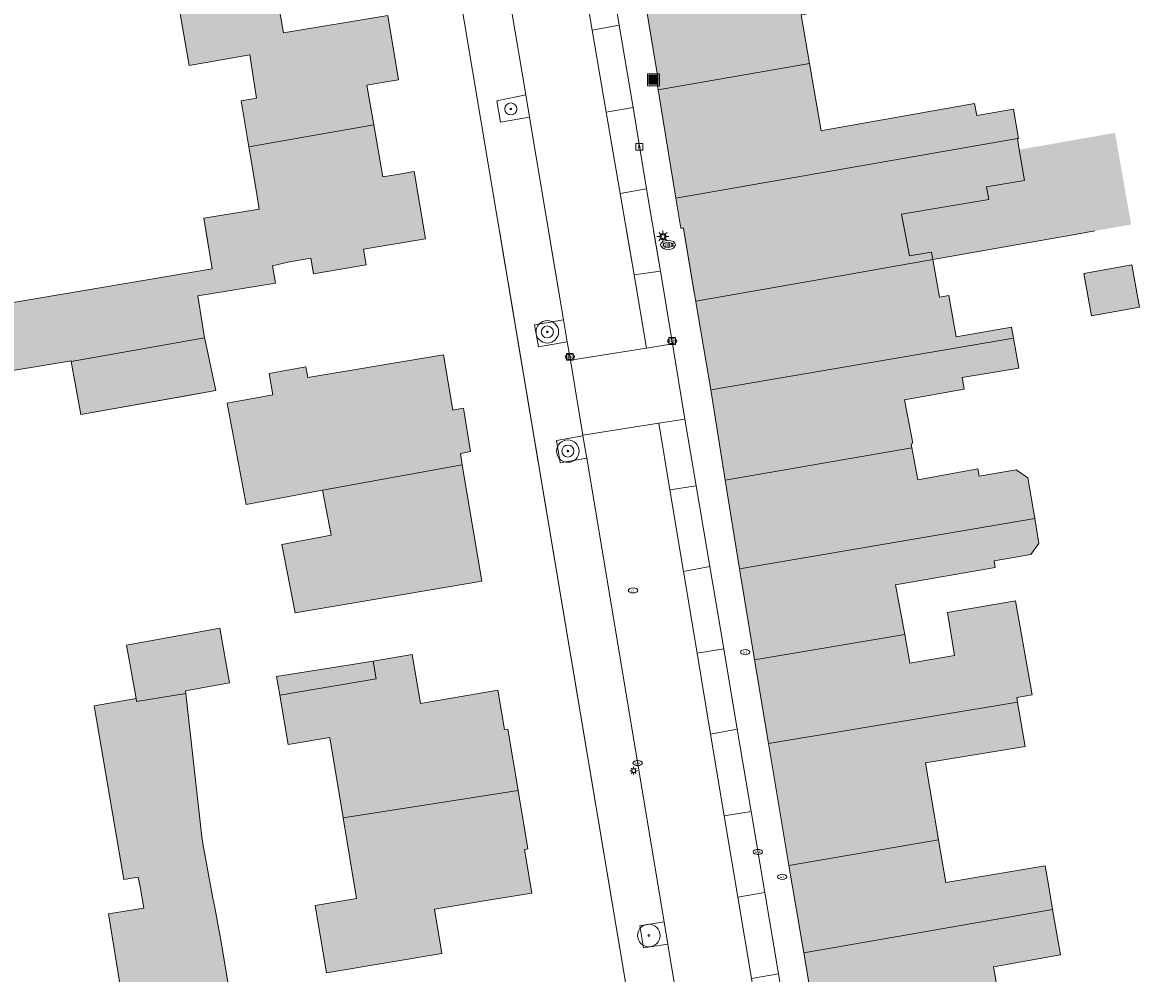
# Model space of a CAD drawing. Header units: metres. Extents: x 196496 to 197479, y 355139 to 356324.
# Tile 17 of 144: x 196855 to 196931, y 355487 to 355550. Entities that reach past the tile are written whole.
import ezdxf
from ezdxf.enums import TextEntityAlignment as Align

# ---------------------------------------------------------------- set-up
doc = ezdxf.new("R2010")
doc.units = ezdxf.units.M
doc.layers.get('0').update_dxf_attribs({"color": 252, "lineweight": 18})
for name, color, linetype, lineweight in [('B-WE-GR-BEPLANTING_CULTUUR_HEESTERS-GV', 252, 'Continuous', 18), ('B-WE-GR-BOOM-S', 252, 'Continuous', 18), ('B-WE-IE-MEUBILAIR-S', 252, 'Continuous', 18), ('B-WE-IE-MEUBILAIR_WEGMEUBILAIR-GV', 252, 'Continuous', 18), ('B-WE-IE-MEUBILAIR_WEGMEUBILAIR-S', 252, 'Continuous', 18), ('B-WE-KL-ET_LS_OV_LICHTMAST-S', 252, 'Continuous', 18), ('B-WE-KL-GAS_PUT-S', 252, 'Continuous', 18), ('B-WE-OG-BEBOUWING-GV', 252, 'Continuous', 18), ('B-WE-OG-TERREIN_ERF-GV', 252, 'Continuous', 18), ('B-WE-RI-GWA_KOLK-S', 252, 'Continuous', 18), ('B-WE-VH-GESLOTENVERHARDING_ASFALT-GV', 252, 'Continuous', 18), ('B-WE-VH-ONVERHARD-GV', 252, 'Continuous', 18), ('B-WE-VH-ONVERHARD_ZAND-GV', 252, 'Continuous', 18), ('B-WE-VH-OPENVERHARDING_BETONSTRAATSTEEN-GV', 252, 'Continuous', 18), ('B-WE-VH-OPENVERHARDING_TEGEL-GV', 252, 'Continuous', 18), ('B-WE-VH-VERHARDING_ASFALT-GV', 252, 'Continuous', 18), ('B-WE-VH-VERHARDING_BETONSTRAATSTEEN-GV', 252, 'Continuous', 18), ('B-WE-VH-VERHARDING_TEGEL-GV', 252, 'Continuous', 18)]:
    doc.layers.add(name, color=color, linetype=linetype, lineweight=lineweight)
doc.layers.add('X-XX-AL-PRESENTATIE_GEBOUW3-V', color=7, linetype='Continuous', lineweight=18, true_color=0xf0f0f0)
doc.styles.add('NLCS-ISO', font='NLCS-ISO.ttf')

# ---------------------------------------------------------------- blocks, each defined once
blk = doc.blocks.new('SIE-WEG_AFVALBAK-SO')
at = {"linetype": 'ByBlock', "lineweight": 18}
h = blk.add_hatch(color=0, dxfattribs=at)
h.dxf.hatch_style = 1
h.paths.add_polyline_path([(-1.5, -1.5), (1.5, -1.5), (1.5, 1.5), (-1.5, 1.5)])
at = {"color": 0, "linetype": 'ByBlock', "lineweight": 18}
for points in [[(-2, -2), (2, -2), (2, 2), (-2, 2)], [(-1.5, -1.5), (1.5, -1.5), (1.5, 1.5), (-1.5, 1.5)]]:
    blk.add_lwpolyline(points, close=True, dxfattribs=at)
blk = doc.blocks.new('SKL-ET_OV_LICHTMAST-SO')
at = {"color": 0, "linetype": 'ByBlock', "lineweight": 18}
for points in [[(-1.25, 0), (-2, 0)], [(-1.41, 1.41), (-0.88, 0.88)], [(0, 2), (0, 1.25)], [(0.88, 0.88), (1.41, 1.41)], [(2, 0), (1.25, 0)], [(-1.41, -1.41), (-0.88, -0.88)], [(0, -1.25), (0, -2)], [(0.88, -0.88), (1.41, -1.41)]]:
    blk.add_lwpolyline(points, dxfattribs=at)
blk.add_circle((0, 0), 1, dxfattribs=at)
blk = doc.blocks.new('SRI-KOLK-SO')
at = {"color": 0, "linetype": 'ByBlock', "lineweight": 18}
blk.add_lwpolyline([(-1.125, -1.125), (1.125, -1.125), (1.125, 1.125), (-1.125, 1.125)], close=True, dxfattribs=at)
at = {"color": 0, "linetype": 'ByBlock', "lineweight": 18, "style": 'NLCS-ISO'}
blk.add_text('k', height=1.5, dxfattribs=at).set_placement((0, 0), align=Align.MIDDLE_CENTER)
blk = doc.blocks.new('SKL-GAS_PUT-SO')
at = {"color": 0, "linetype": 'ByBlock', "lineweight": 18}
blk.add_ellipse((0, 0), major_axis=(2.5, 0), ratio=0.601255, dxfattribs=at)
at = {"color": 0, "linetype": 'ByBlock', "lineweight": 18, "style": 'NLCS-ISO'}
blk.add_text('gas', height=1.8, dxfattribs=at).set_placement((0.12, 0.3), align=Align.MIDDLE_CENTER)
blk = doc.blocks.new('SGR-BOOM_01-SO')
at = {"linetype": 'ByBlock', "lineweight": 18}
h = blk.add_hatch(color=0, dxfattribs=at)
h.dxf.hatch_style = 1
edge = h.paths.add_edge_path()
edge.add_arc((0, 0), 0.25, 0, 360)
at = {"color": 0, "linetype": 'ByBlock', "lineweight": 18}
for radius in [2, 0.25]:
    blk.add_circle((0, 0), radius, dxfattribs=at)
blk = doc.blocks.new('SIE-MEUBILAIR_PAAL_LICHTMAST-SO')
for points in [[(-0.62, 0), (-1, 0)], [(-0.71, 0.71), (-0.44, 0.44)], [(0, 1), (0, 0.62)], [(0.44, 0.44), (0.71, 0.71)], [(1, 0), (0.62, 0)], [(-0.71, -0.71), (-0.44, -0.44)], [(0, -0.62), (0, -1)], [(0.44, -0.44), (0.71, -0.71)]]:
    blk.add_lwpolyline(points)
blk.add_circle((0, 0), 0.5)
blk = doc.blocks.new('SIE-MEUBILAIR_PUT_KOLK-SO')
blk.add_ellipse((0, 0), major_axis=(1.25, 0), ratio=0.54)
at = {"style": 'NLCS-ISO'}
blk.add_text('klk', height=0.75, dxfattribs=at).set_placement((0.03, 0), align=Align.MIDDLE_CENTER)
blk = doc.blocks.new('SIE-MEUBILAIR_PUT_WATERLEIDINGPUT-SO')
blk.add_ellipse((0, 0), major_axis=(1.25, 0), ratio=0.54)
at = {"style": 'NLCS-ISO'}
blk.add_text('wl', height=0.75, dxfattribs=at).set_placement((-0.14, 0), align=Align.MIDDLE_CENTER)
blk = doc.blocks.new('SIE-MEUBILAIR_PUT_RIOOLPUT-SO')
blk.add_ellipse((0, 0), major_axis=(1.25, 0), ratio=0.54)
at = {"style": 'NLCS-ISO'}
blk.add_text('ri', height=0.75, dxfattribs=at).set_placement((-0.04, 0.07), align=Align.MIDDLE_CENTER)
blk = doc.blocks.new('SIE-MEUBILAIR_PUT_GASPUT-SO')
blk.add_ellipse((0, 0), major_axis=(1.25, 0), ratio=0.54)
at = {"style": 'NLCS-ISO'}
blk.add_text('gas ', height=0.75, dxfattribs=at).set_placement((0.53, 0.16), align=Align.MIDDLE_CENTER)
blk = doc.blocks.new('SGR-BOOM_GBKN-SO')
at = {"color": 0, "linetype": 'ByBlock', "lineweight": 18}
for radius in [3, 0.225]:
    blk.add_circle((0, 0), radius, dxfattribs=at)

msp = doc.modelspace()

# ---------------------------------------------------------------- hatches: boundary and pattern name
at = {"layer": 'X-XX-AL-PRESENTATIE_GEBOUW3-V'}
for points in [[(196897.778, 355545.462), (196907.862, 355547.215), (196907.307, 355550.458), (196913.745, 355551.6), (196917.881, 355552.288), (196917.435, 355555.026), (196896.87, 355551.63), (196897.78, 355546.171), (196897.663, 355546.168)], [(196872.646, 355542.049), (196878.835, 355543.126), (196878.375, 355545.778), (196879.405, 355545.952), (196880.488, 355546.134), (196879.771, 355550.416), (196872.829, 355549.253), (196872.289, 355552.304), (196865.826, 355551.16), (196866.549, 355547.077), (196870.578, 355547.79), (196871.033, 355544.896), (196870.006, 355544.726), (196870.512, 355541.663)], [(196907.862, 355547.215), (196897.778, 355545.462), (196898.953, 355538.257), (196915.734, 355541.174), (196921.708, 355542.212), (196921.782, 355542.224), (196921.442, 355544.173), (196919.009, 355543.757), (196918.856, 355544.543), (196908.843, 355542.77), (196908.63, 355542.732)], [(196898.953, 355538.257), (196899.281, 355536.243), (196899.46, 355536.259), (196900.187, 355531.962), (196900.283, 355531.397), (196910.183, 355533.129), (196916.083, 355534.166), (196925.664, 355535.854), (196928.861, 355536.417), (196929.285, 355536.492), (196928.209, 355542.598), (196916.01, 355540.449), (196915.395, 355543.939), (196908.63, 355542.732), (196907.862, 355547.215), (196897.778, 355545.462)], [(196858.67, 355527.417), (196858.68, 355527.361), (196867.565, 355528.953), (196867.106, 355531.732), (196872.286, 355532.588), (196872.096, 355533.737), (196873.121, 355533.991), (196874.645, 355534.249), (196874.828, 355533.205), (196878.327, 355533.798), (196878.151, 355534.84), (196882.278, 355535.538), (196881.522, 355540.013), (196880.405, 355539.831), (196879.434, 355539.672), (196878.835, 355543.126), (196872.646, 355542.049), (196870.512, 355541.663), (196870.571, 355541.307), (196871.082, 355538.215), (196871.196, 355537.524), (196867.516, 355536.915), (196868.075, 355533.534), (196852.172, 355530.865), (196845.52, 355529.86), (196845.956, 355527.582), (196846.248, 355527.638), (196846.557, 355525.449), (196852.899, 355526.463)], [(196858.67, 355527.417), (196858.68, 355527.361), (196867.565, 355528.953), (196867.106, 355531.732), (196872.286, 355532.588), (196872.096, 355533.737), (196873.121, 355533.991), (196874.645, 355534.249), (196874.828, 355533.205), (196878.327, 355533.798), (196878.151, 355534.84), (196882.278, 355535.538), (196881.522, 355540.013), (196880.405, 355539.831), (196879.434, 355539.672), (196878.835, 355543.126), (196872.646, 355542.049), (196870.512, 355541.663), (196870.571, 355541.307), (196871.082, 355538.215), (196871.196, 355537.524), (196867.516, 355536.915), (196868.075, 355533.534), (196852.172, 355530.865), (196845.52, 355529.86), (196845.956, 355527.582), (196846.248, 355527.638), (196846.557, 355525.449), (196852.899, 355526.463)], [(196898.953, 355538.257), (196899.281, 355536.243), (196899.46, 355536.259), (196900.187, 355531.962), (196900.283, 355531.397), (196910.183, 355533.129), (196916.083, 355534.166), (196915.997, 355534.66), (196914.51, 355534.401), (196913.993, 355537.176), (196919.803, 355538.159), (196919.66, 355539.006), (196922.178, 355539.432), (196921.831, 355541.485), (196921.708, 355542.212), (196915.734, 355541.174)], [(196901.277, 355525.49), (196921.439, 355528.923), (196921.304, 355529.66), (196917.639, 355529.006), (196917.148, 355531.759), (196916.518, 355531.65), (196916.083, 355534.166), (196910.183, 355533.129), (196900.283, 355531.397), (196900.293, 355531.335)], [(196901.277, 355525.49), (196921.439, 355528.923), (196921.304, 355529.66), (196917.639, 355529.006), (196917.148, 355531.759), (196916.518, 355531.65), (196916.083, 355534.166), (196910.183, 355533.129), (196900.283, 355531.397), (196900.293, 355531.335)], [(196926.654, 355530.401), (196929.849, 355530.981), (196929.333, 355533.817), (196926.139, 355533.237)], [(196926.654, 355530.401), (196929.849, 355530.981), (196929.333, 355533.817), (196926.139, 355533.237)], [(196858.68, 355527.361), (196859.312, 355523.83), (196865.98, 355525.025), (196868.321, 355525.444), (196867.576, 355528.888), (196867.565, 355528.953)], [(196867.565, 355528.953), (196858.68, 355527.361), (196859.312, 355523.83), (196868.321, 355525.444), (196867.576, 355528.888)], [(196902.25, 355519.474), (196914.683, 355521.625), (196914.634, 355521.897), (196914.752, 355521.92), (196914.188, 355524.813), (196918.157, 355525.533), (196918.025, 355526.295), (196921.804, 355526.931), (196921.439, 355528.923), (196901.277, 355525.49)], [(196902.25, 355519.474), (196914.683, 355521.625), (196914.634, 355521.897), (196914.752, 355521.92), (196914.188, 355524.813), (196918.157, 355525.533), (196918.025, 355526.295), (196921.804, 355526.931), (196921.439, 355528.923), (196901.277, 355525.49)], [(196875.409, 355518.793), (196884.732, 355520.491), (196884.605, 355521.245), (196885.286, 355521.369), (196884.801, 355524.267), (196884.107, 355524.136), (196883.488, 355527.817), (196874.435, 355526.295), (196874.3, 355527.021), (196871.858, 355526.564), (196872.121, 355525.157), (196869.067, 355524.585), (196870.341, 355517.842), (196872.118, 355518.175)], [(196875.409, 355518.793), (196884.732, 355520.491), (196884.605, 355521.245), (196885.286, 355521.369), (196884.801, 355524.267), (196884.107, 355524.136), (196883.488, 355527.817), (196874.435, 355526.295), (196874.3, 355527.021), (196871.858, 355526.564), (196872.121, 355525.157), (196869.067, 355524.585), (196870.341, 355517.842), (196872.118, 355518.175)], [(196902.25, 355519.474), (196903.207, 355513.564), (196922.864, 355516.911), (196922.403, 355519.625), (196921.62, 355520.145), (196919.167, 355519.737), (196919.072, 355520.213), (196915.071, 355519.49), (196914.683, 355521.625)], [(196902.25, 355519.474), (196903.207, 355513.564), (196922.864, 355516.911), (196922.403, 355519.625), (196921.62, 355520.145), (196919.167, 355519.737), (196919.072, 355520.213), (196915.071, 355519.49), (196914.683, 355521.625)], [(196884.732, 355520.491), (196875.409, 355518.793), (196875.987, 355515.803), (196872.718, 355515.19), (196873.601, 355510.641), (196886.04, 355512.74)], [(196884.732, 355520.491), (196875.409, 355518.793), (196875.987, 355515.803), (196872.718, 355515.19), (196873.601, 355510.641), (196886.04, 355512.74)], [(196904.19, 355507.502), (196914.2, 355509.198), (196913.594, 355512.505), (196920.229, 355513.647), (196920.151, 355514.093), (196922.602, 355514.521), (196923.146, 355515.247), (196922.864, 355516.911), (196903.207, 355513.564)], [(196904.19, 355507.502), (196914.2, 355509.198), (196913.594, 355512.505), (196920.229, 355513.647), (196920.151, 355514.093), (196922.602, 355514.521), (196923.146, 355515.247), (196922.864, 355516.911), (196903.207, 355513.564)], [(196921.67, 355504.993), (196922.69, 355505.167), (196921.571, 355511.44), (196917.041, 355510.649), (196917.521, 355507.783), (196914.543, 355507.275), (196914.2, 355509.198), (196904.19, 355507.502), (196905.127, 355501.931), (196921.723, 355504.683)], [(196863.002, 355504.937), (196863.04, 355504.726), (196866.313, 355505.265), (196866.293, 355505.448), (196869.23, 355505.979), (196868.574, 355509.606), (196862.361, 355508.482)], [(196872.582, 355505.159), (196873.138, 355501.855), (196875.899, 355502.32), (196876.792, 355496.971), (196888.449, 355498.806), (196887.761, 355502.894), (196887.55, 355502.865), (196887.105, 355505.471), (196881.943, 355504.602), (196881.396, 355507.858), (196878.793, 355507.42), (196872.362, 355506.39)], [(196866.313, 355505.265), (196863.04, 355504.726), (196863.002, 355504.937), (196860.219, 355504.434), (196862.196, 355492.877), (196863.15, 355493.034), (196863.268, 355492.387), (196863.519, 355490.968), (196861.161, 355490.578), (196862.061, 355485.104), (196860.364, 355484.806), (196860.156, 355485.571), (196856.227, 355484.813), (196856.523, 355482.385), (196855.658, 355482.198), (196856.186, 355478.799), (196857.196, 355479.011), (196858.401, 355472.006), (196858.595, 355471.252), (196859.127, 355470.585), (196859.894, 355470.209), (196860.672, 355470.183), (196861.399, 355470.464), (196861.999, 355471.071), (196862.282, 355471.876), (196862.217, 355472.652), (196868.246, 355473.667), (196866.504, 355484.265), (196869.336, 355484.771), (196869.211, 355485.5), (196869.207, 355485.525), (196868.641, 355488.833), (196868.241, 355491.002), (196868.124, 355491.637), (196867.454, 355495.273), (196867.374, 355495.707)], [(196906.489, 355493.81), (196916.451, 355495.516), (196915.583, 355500.65), (196922.225, 355501.739), (196921.723, 355504.683), (196905.127, 355501.931)], [(196883.368, 355487.943), (196882.873, 355490.899), (196883.955, 355491.078), (196886.184, 355491.447), (196889.373, 355491.974), (196888.886, 355494.879), (196889.104, 355494.915), (196888.449, 355498.806), (196876.792, 355496.971), (196877.688, 355491.604), (196874.926, 355491.141), (196875.679, 355486.654)], [(196916.451, 355495.516), (196906.489, 355493.81), (196907.476, 355487.994), (196924.055, 355490.876), (196923.769, 355492.527), (196923.551, 355493.782), (196916.933, 355492.666)], [(196907.476, 355487.994), (196908.51, 355481.902), (196920.648, 355483.992), (196920.125, 355487.065), (196924.578, 355487.86), (196924.055, 355490.876)]]:
    msp.add_hatch(color=256, dxfattribs=at).paths.add_polyline_path(points)

# ---------------------------------------------------------------- linework, layer by layer
at = {"layer": 'B-WE-GR-BEPLANTING_CULTUUR_HEESTERS-GV', "flags": 128}
for points in [[(196891.478, 355530.153), (196889.549, 355529.819), (196889.8, 355528.35), (196891.726, 355528.685)], [(196891.478, 355530.153), (196889.549, 355529.819), (196889.8, 355528.35), (196891.726, 355528.685)], [(196893.017, 355520.93), (196892.77, 355522.409), (196891.004, 355522.11), (196891.256, 355520.627)], [(196893.017, 355520.93), (196892.77, 355522.409), (196891.004, 355522.11), (196891.256, 355520.627)]]:
    msp.add_lwpolyline(points, close=True, dxfattribs=at)
at = {"layer": 'B-WE-IE-MEUBILAIR_WEGMEUBILAIR-GV', "flags": 128}
for points in [[(196889.205, 355543.65), (196888.955, 355545.131), (196887.038, 355544.733), (196887.278, 355543.3)], [(196891.478, 355530.153), (196889.549, 355529.819), (196889.8, 355528.35), (196891.726, 355528.685)], [(196891.478, 355530.153), (196889.549, 355529.819), (196889.8, 355528.35), (196891.726, 355528.685)], [(196893.017, 355520.93), (196892.77, 355522.409), (196891.004, 355522.11), (196891.256, 355520.627)], [(196893.017, 355520.93), (196892.77, 355522.409), (196891.004, 355522.11), (196891.256, 355520.627)], [(196898.421, 355488.575), (196898.174, 355490.052), (196896.555, 355489.78), (196896.805, 355488.32)]]:
    msp.add_lwpolyline(points, close=True, dxfattribs=at)
at = {"layer": 'B-WE-OG-BEBOUWING-GV', "flags": 128}
for points in [[(196897.778, 355545.462), (196907.862, 355547.215), (196907.307, 355550.458), (196913.745, 355551.6), (196917.881, 355552.288), (196917.435, 355555.026), (196896.87, 355551.63), (196897.78, 355546.171), (196897.663, 355546.168)], [(196872.646, 355542.049), (196878.835, 355543.126), (196878.375, 355545.778), (196879.405, 355545.952), (196880.488, 355546.134), (196879.771, 355550.416), (196872.829, 355549.253), (196872.289, 355552.304), (196865.826, 355551.16), (196866.549, 355547.077), (196870.578, 355547.79), (196871.033, 355544.896), (196870.006, 355544.726), (196870.512, 355541.663)], [(196907.862, 355547.215), (196897.778, 355545.462), (196898.953, 355538.257), (196915.734, 355541.174), (196921.708, 355542.212), (196921.782, 355542.224), (196921.442, 355544.173), (196919.009, 355543.757), (196918.856, 355544.543), (196908.843, 355542.77), (196908.63, 355542.732)], [(196898.953, 355538.257), (196899.281, 355536.243), (196899.46, 355536.259), (196900.187, 355531.962), (196900.283, 355531.397), (196910.183, 355533.129), (196916.083, 355534.166), (196915.997, 355534.66), (196914.51, 355534.401), (196913.993, 355537.176), (196919.803, 355538.159), (196919.66, 355539.006), (196922.178, 355539.432), (196921.831, 355541.485), (196921.708, 355542.212), (196915.734, 355541.174)], [(196901.277, 355525.49), (196921.439, 355528.923), (196921.304, 355529.66), (196917.639, 355529.006), (196917.148, 355531.759), (196916.518, 355531.65), (196916.083, 355534.166), (196910.183, 355533.129), (196900.283, 355531.397), (196900.293, 355531.335)], [(196901.277, 355525.49), (196921.439, 355528.923), (196921.304, 355529.66), (196917.639, 355529.006), (196917.148, 355531.759), (196916.518, 355531.65), (196916.083, 355534.166), (196910.183, 355533.129), (196900.283, 355531.397), (196900.293, 355531.335)], [(196926.654, 355530.401), (196929.849, 355530.981), (196929.333, 355533.817), (196926.139, 355533.237)], [(196926.654, 355530.401), (196929.849, 355530.981), (196929.333, 355533.817), (196926.139, 355533.237)], [(196858.68, 355527.361), (196859.312, 355523.83), (196865.98, 355525.025), (196868.321, 355525.444), (196867.576, 355528.888), (196867.565, 355528.953)], [(196867.565, 355528.953), (196858.68, 355527.361), (196859.312, 355523.83), (196868.321, 355525.444), (196867.576, 355528.888)], [(196902.25, 355519.474), (196914.683, 355521.625), (196914.634, 355521.897), (196914.752, 355521.92), (196914.188, 355524.813), (196918.157, 355525.533), (196918.025, 355526.295), (196921.804, 355526.931), (196921.439, 355528.923), (196901.277, 355525.49)], [(196902.25, 355519.474), (196914.683, 355521.625), (196914.634, 355521.897), (196914.752, 355521.92), (196914.188, 355524.813), (196918.157, 355525.533), (196918.025, 355526.295), (196921.804, 355526.931), (196921.439, 355528.923), (196901.277, 355525.49)], [(196875.409, 355518.793), (196884.732, 355520.491), (196884.605, 355521.245), (196885.286, 355521.369), (196884.801, 355524.267), (196884.107, 355524.136), (196883.488, 355527.817), (196874.435, 355526.295), (196874.3, 355527.021), (196871.858, 355526.564), (196872.121, 355525.157), (196869.067, 355524.585), (196870.341, 355517.842), (196872.118, 355518.175)], [(196875.409, 355518.793), (196884.732, 355520.491), (196884.605, 355521.245), (196885.286, 355521.369), (196884.801, 355524.267), (196884.107, 355524.136), (196883.488, 355527.817), (196874.435, 355526.295), (196874.3, 355527.021), (196871.858, 355526.564), (196872.121, 355525.157), (196869.067, 355524.585), (196870.341, 355517.842), (196872.118, 355518.175)], [(196902.25, 355519.474), (196903.207, 355513.564), (196922.864, 355516.911), (196922.403, 355519.625), (196921.62, 355520.145), (196919.167, 355519.737), (196919.072, 355520.213), (196915.071, 355519.49), (196914.683, 355521.625)], [(196902.25, 355519.474), (196903.207, 355513.564), (196922.864, 355516.911), (196922.403, 355519.625), (196921.62, 355520.145), (196919.167, 355519.737), (196919.072, 355520.213), (196915.071, 355519.49), (196914.683, 355521.625)], [(196884.732, 355520.491), (196875.409, 355518.793), (196875.987, 355515.803), (196872.718, 355515.19), (196873.601, 355510.641), (196886.04, 355512.74)], [(196884.732, 355520.491), (196875.409, 355518.793), (196875.987, 355515.803), (196872.718, 355515.19), (196873.601, 355510.641), (196886.04, 355512.74)], [(196904.19, 355507.502), (196914.2, 355509.198), (196913.594, 355512.505), (196920.229, 355513.647), (196920.151, 355514.093), (196922.602, 355514.521), (196923.146, 355515.247), (196922.864, 355516.911), (196903.207, 355513.564)], [(196904.19, 355507.502), (196914.2, 355509.198), (196913.594, 355512.505), (196920.229, 355513.647), (196920.151, 355514.093), (196922.602, 355514.521), (196923.146, 355515.247), (196922.864, 355516.911), (196903.207, 355513.564)], [(196921.67, 355504.993), (196922.69, 355505.167), (196921.571, 355511.44), (196917.041, 355510.649), (196917.521, 355507.783), (196914.543, 355507.275), (196914.2, 355509.198), (196904.19, 355507.502), (196905.127, 355501.931), (196921.723, 355504.683)], [(196863.002, 355504.937), (196863.04, 355504.726), (196866.313, 355505.265), (196866.293, 355505.448), (196869.23, 355505.979), (196868.574, 355509.606), (196862.361, 355508.482)], [(196872.582, 355505.159), (196873.138, 355501.855), (196875.899, 355502.32), (196876.792, 355496.971), (196888.449, 355498.806), (196887.761, 355502.894), (196887.55, 355502.865), (196887.105, 355505.471), (196881.943, 355504.602), (196881.396, 355507.858), (196878.793, 355507.42), (196872.362, 355506.39)], [(196906.489, 355493.81), (196916.451, 355495.516), (196915.583, 355500.65), (196922.225, 355501.739), (196921.723, 355504.683), (196905.127, 355501.931)], [(196883.368, 355487.943), (196882.873, 355490.899), (196883.955, 355491.078), (196886.184, 355491.447), (196889.373, 355491.974), (196888.886, 355494.879), (196889.104, 355494.915), (196888.449, 355498.806), (196876.792, 355496.971), (196877.688, 355491.604), (196874.926, 355491.141), (196875.679, 355486.654)], [(196916.451, 355495.516), (196906.489, 355493.81), (196907.476, 355487.994), (196924.055, 355490.876), (196923.769, 355492.527), (196923.551, 355493.782), (196916.933, 355492.666)], [(196907.476, 355487.994), (196908.51, 355481.902), (196920.648, 355483.992), (196920.125, 355487.065), (196924.578, 355487.86), (196924.055, 355490.876)]]:
    msp.add_lwpolyline(points, close=True, dxfattribs=at)
for points in [[(196852.899, 355526.463), (196858.67, 355527.417), (196858.68, 355527.361), (196867.565, 355528.953), (196867.106, 355531.732), (196872.286, 355532.588), (196872.096, 355533.737), (196873.121, 355533.991), (196874.645, 355534.249), (196874.828, 355533.205), (196878.327, 355533.798), (196878.151, 355534.84), (196882.278, 355535.538), (196881.522, 355540.013), (196880.405, 355539.831), (196879.434, 355539.672), (196878.835, 355543.126), (196872.646, 355542.049), (196870.512, 355541.663), (196870.571, 355541.307), (196871.082, 355538.215), (196871.196, 355537.524), (196867.516, 355536.915), (196868.075, 355533.534), (196852.172, 355530.865)], [(196867.656, 355536.067), (196868.075, 355533.534), (196852.172, 355530.865), (196845.52, 355529.86), (196845.956, 355527.582), (196846.248, 355527.638), (196846.557, 355525.449), (196852.899, 355526.463), (196858.67, 355527.417)], [(196899.493, 355536.067), (196900.187, 355531.962), (196900.283, 355531.397), (196910.183, 355533.129), (196916.083, 355534.166), (196925.664, 355535.854), (196926.871, 355536.067)], [(196869.207, 355485.525), (196868.641, 355488.833), (196868.241, 355491.002), (196868.124, 355491.637), (196867.454, 355495.273), (196867.374, 355495.707), (196866.313, 355505.265), (196863.04, 355504.726), (196863.002, 355504.937), (196860.219, 355504.434), (196862.196, 355492.877), (196863.15, 355493.034), (196863.268, 355492.387), (196863.519, 355490.968), (196861.161, 355490.578), (196862.061, 355485.104)]]:
    msp.add_lwpolyline(points, dxfattribs=at)
at = {"layer": 'B-WE-OG-BEBOUWING-GV'}
msp.add_lwpolyline([(196858.67, 355527.417), (196858.68, 355527.361), (196867.565, 355528.953), (196867.106, 355531.732), (196872.286, 355532.588), (196872.096, 355533.737), (196873.121, 355533.991), (196874.645, 355534.249), (196874.828, 355533.205), (196878.327, 355533.798), (196878.151, 355534.84), (196882.278, 355535.538), (196882.189, 355536.067)], dxfattribs=at)
at = {"layer": 'B-WE-OG-TERREIN_ERF-GV', "flags": 128}
for points in [[(196821.289, 355453.775), (196835.693, 355456.783), (196835.64, 355457.194), (196896.595, 355469.977), (196897.965, 355471.999), (196879.426, 355582.492), (196877.031, 355584.418), (196801.554, 355571.97), (196800.166, 355569.915), (196803.472, 355550.49), (196803.34, 355550.44), (196806.17, 355533.898), (196806.257, 355533.894), (196814.284, 355486.325), (196814.062, 355486.248), (196816.499, 355471.921), (196816.385, 355471.818), (196819.198, 355455.22)], [(196929.849, 355530.981), (196926.654, 355530.401), (196926.139, 355533.237), (196929.333, 355533.817)], [(196929.849, 355530.981), (196926.654, 355530.401), (196926.139, 355533.237), (196929.333, 355533.817)], [(196872.118, 355518.175), (196870.341, 355517.842), (196869.067, 355524.585), (196872.121, 355525.157), (196871.858, 355526.564), (196874.3, 355527.021), (196874.435, 355526.295), (196883.488, 355527.817), (196884.107, 355524.136), (196884.801, 355524.267), (196885.286, 355521.369), (196884.605, 355521.245), (196884.732, 355520.491), (196886.04, 355512.74), (196873.601, 355510.641), (196872.718, 355515.19), (196875.987, 355515.803), (196875.409, 355518.793)], [(196872.118, 355518.175), (196870.341, 355517.842), (196869.067, 355524.585), (196872.121, 355525.157), (196871.858, 355526.564), (196874.3, 355527.021), (196874.435, 355526.295), (196883.488, 355527.817), (196884.107, 355524.136), (196884.801, 355524.267), (196885.286, 355521.369), (196884.605, 355521.245), (196884.732, 355520.491), (196886.04, 355512.74), (196873.601, 355510.641), (196872.718, 355515.19), (196875.987, 355515.803), (196875.409, 355518.793)], [(196876.792, 355496.971), (196875.899, 355502.32), (196873.138, 355501.855), (196872.582, 355505.159), (196872.362, 355506.39), (196878.793, 355507.42), (196881.396, 355507.858), (196881.943, 355504.602), (196887.105, 355505.471), (196887.55, 355502.865), (196887.761, 355502.894), (196888.449, 355498.806), (196889.104, 355494.915), (196888.886, 355494.879), (196889.373, 355491.974), (196886.184, 355491.447), (196883.955, 355491.078), (196882.873, 355490.899), (196883.368, 355487.943), (196875.679, 355486.654), (196874.926, 355491.141), (196877.688, 355491.604)], [(196876.792, 355496.971), (196875.899, 355502.32), (196873.138, 355501.855), (196872.582, 355505.159), (196878.992, 355506.237), (196878.793, 355507.42), (196881.396, 355507.858), (196881.943, 355504.602), (196887.105, 355505.471), (196887.55, 355502.865), (196887.761, 355502.894), (196888.449, 355498.806), (196889.104, 355494.915), (196888.886, 355494.879), (196889.373, 355491.974), (196886.184, 355491.447), (196883.955, 355491.078), (196882.873, 355490.899), (196883.368, 355487.943), (196875.679, 355486.654), (196874.926, 355491.141), (196877.688, 355491.604)]]:
    msp.add_lwpolyline(points, close=True, dxfattribs=at)
for points in [[(196872.289, 355552.304), (196872.829, 355549.253), (196879.771, 355550.416), (196880.488, 355546.134), (196879.405, 355545.952), (196878.375, 355545.778), (196878.835, 355543.126), (196879.434, 355539.672), (196880.405, 355539.831), (196881.522, 355540.013), (196882.278, 355535.538), (196878.151, 355534.84), (196878.327, 355533.798), (196874.828, 355533.205), (196874.645, 355534.249), (196873.121, 355533.991), (196872.096, 355533.737), (196872.286, 355532.588), (196867.106, 355531.732), (196867.565, 355528.953), (196867.576, 355528.888), (196868.321, 355525.444), (196865.98, 355525.025), (196859.312, 355523.83), (196858.68, 355527.361), (196858.67, 355527.417), (196852.899, 355526.463)], [(196852.172, 355530.865), (196868.075, 355533.534), (196867.516, 355536.915), (196871.196, 355537.524), (196871.082, 355538.215), (196870.571, 355541.307), (196870.512, 355541.663), (196870.006, 355544.726), (196871.033, 355544.896), (196870.578, 355547.79), (196866.549, 355547.077), (196865.826, 355551.16)], [(196907.307, 355550.458), (196907.862, 355547.215), (196908.63, 355542.732), (196908.843, 355542.77), (196918.856, 355544.543), (196919.009, 355543.757), (196921.442, 355544.173), (196921.782, 355542.224), (196921.708, 355542.212), (196921.831, 355541.485), (196922.178, 355539.432), (196919.66, 355539.006), (196919.803, 355538.159), (196913.993, 355537.176), (196914.51, 355534.401), (196915.997, 355534.66), (196916.083, 355534.166), (196916.518, 355531.65), (196917.148, 355531.759), (196917.639, 355529.006), (196921.304, 355529.66), (196921.439, 355528.923), (196921.804, 355526.931), (196918.025, 355526.295), (196918.157, 355525.533), (196914.188, 355524.813), (196914.752, 355521.92), (196914.634, 355521.897), (196914.683, 355521.625), (196915.071, 355519.49), (196919.072, 355520.213), (196919.167, 355519.737), (196921.62, 355520.145), (196922.403, 355519.625), (196922.864, 355516.911), (196923.146, 355515.247), (196922.602, 355514.521), (196920.151, 355514.093), (196920.229, 355513.647), (196913.594, 355512.505), (196914.2, 355509.198), (196914.543, 355507.275), (196917.521, 355507.783), (196917.041, 355510.649), (196921.571, 355511.44), (196922.69, 355505.167), (196921.67, 355504.993), (196921.723, 355504.683), (196922.225, 355501.739), (196915.583, 355500.65), (196916.451, 355495.516), (196916.933, 355492.666), (196923.551, 355493.782), (196923.769, 355492.527), (196924.055, 355490.876), (196924.578, 355487.86), (196920.125, 355487.065), (196920.648, 355483.992)], [(196829.043, 355455.394), (196835.693, 355456.783), (196835.64, 355457.194), (196896.595, 355469.977), (196897.965, 355471.999), (196887.215, 355536.067)], [(196882.189, 355536.067), (196882.278, 355535.538), (196878.151, 355534.84), (196878.327, 355533.798), (196874.828, 355533.205), (196874.645, 355534.249), (196873.121, 355533.991), (196872.096, 355533.737), (196872.286, 355532.588), (196867.106, 355531.732), (196867.565, 355528.953), (196867.576, 355528.888), (196868.321, 355525.444), (196859.312, 355523.83), (196858.68, 355527.361), (196858.67, 355527.417), (196852.899, 355526.463), (196846.557, 355525.449), (196846.248, 355527.638), (196845.956, 355527.582), (196845.52, 355529.86), (196852.172, 355530.865), (196868.075, 355533.534), (196867.656, 355536.067)], [(196926.871, 355536.067), (196925.664, 355535.854), (196916.083, 355534.166), (196916.518, 355531.65), (196917.148, 355531.759), (196917.639, 355529.006), (196921.304, 355529.66), (196921.439, 355528.923), (196921.804, 355526.931), (196918.025, 355526.295), (196918.157, 355525.533), (196914.188, 355524.813), (196914.752, 355521.92), (196914.634, 355521.897), (196914.683, 355521.625), (196915.071, 355519.49), (196919.072, 355520.213), (196919.167, 355519.737), (196921.62, 355520.145), (196922.403, 355519.625), (196922.864, 355516.911), (196923.146, 355515.247), (196922.602, 355514.521), (196920.151, 355514.093), (196920.229, 355513.647), (196913.594, 355512.505), (196914.2, 355509.198), (196914.543, 355507.275), (196917.521, 355507.783), (196917.041, 355510.649), (196921.571, 355511.44), (196922.69, 355505.167)], [(196862.061, 355485.104), (196861.161, 355490.578), (196863.519, 355490.968), (196863.268, 355492.387), (196863.15, 355493.034), (196862.196, 355492.877), (196860.219, 355504.434), (196863.002, 355504.937), (196862.361, 355508.482), (196868.574, 355509.606), (196869.23, 355505.979), (196866.293, 355505.448), (196866.313, 355505.265), (196867.374, 355495.707), (196867.454, 355495.273), (196868.124, 355491.637), (196868.241, 355491.002), (196868.641, 355488.833), (196869.207, 355485.525)], [(196862.061, 355485.104), (196861.161, 355490.578), (196863.519, 355490.968), (196863.268, 355492.387), (196863.15, 355493.034), (196862.196, 355492.877), (196860.219, 355504.434), (196863.002, 355504.937), (196862.361, 355508.482), (196868.574, 355509.606), (196869.23, 355505.979), (196866.293, 355505.448), (196866.313, 355505.265), (196867.374, 355495.707), (196867.454, 355495.273), (196868.124, 355491.637), (196868.241, 355491.002), (196868.641, 355488.833), (196869.207, 355485.525)]]:
    msp.add_lwpolyline(points, dxfattribs=at)
at = {"layer": 'B-WE-OG-TERREIN_ERF-GV'}
msp.add_lwpolyline([(196922.69, 355505.167), (196921.67, 355504.993), (196921.723, 355504.683), (196922.225, 355501.739), (196915.583, 355500.65), (196916.451, 355495.516), (196916.933, 355492.666), (196923.551, 355493.782), (196923.769, 355492.527), (196924.055, 355490.876), (196924.578, 355487.86), (196920.125, 355487.065), (196920.648, 355483.992), (196921.123, 355481.205), (196925.468, 355481.925), (196929.088, 355482.524), (196929.541, 355479.787), (196934.427, 355480.597)], dxfattribs=at)
at = {"layer": 'B-WE-VH-GESLOTENVERHARDING_ASFALT-GV', "flags": 128}
for points in [[(196890.482, 355536.067), (196891.478, 355530.153), (196891.726, 355528.685), (196891.934, 355527.448), (196897.008, 355528.262), (196896.172, 355533.151), (196895.674, 355536.067)], [(196895.674, 355536.067), (196896.172, 355533.151)]]:
    msp.add_lwpolyline(points, dxfattribs=at)
at = {"layer": 'B-WE-VH-GESLOTENVERHARDING_ASFALT-GV'}
msp.add_lwpolyline([(196896.172, 355533.151), (196897.924, 355533.393), (196897.478, 355536.067)], dxfattribs=at)
at = {"layer": 'B-WE-VH-GESLOTENVERHARDING_ASFALT-GV', "flags": 128}
for points in [[(196897.924, 355533.393), (196896.172, 355533.151), (196897.008, 355528.262), (196898.735, 355528.539)], [(196899.467, 355513.389), (196898.562, 355518.813), (196897.82, 355523.261), (196892.762, 355522.456), (196892.77, 355522.409), (196893.017, 355520.93), (196898.174, 355490.052), (196898.421, 355488.575), (196899.515, 355482.022), (196899.758, 355480.566), (196900.805, 355474.303), (196901.05, 355472.833), (196901.284, 355471.433), (196906.325, 355472.274), (196905.804, 355475.397), (196904.901, 355480.811), (196903.99, 355486.271), (196903.085, 355491.696), (196902.183, 355497.106), (196901.273, 355502.56), (196900.375, 355507.945)], [(196897.82, 355523.261), (196898.562, 355518.813), (196900.316, 355519.081), (196899.564, 355523.538)], [(196898.562, 355518.813), (196899.467, 355513.389), (196901.222, 355513.707), (196900.316, 355519.081)], [(196899.467, 355513.389), (196900.375, 355507.945), (196902.144, 355508.239), (196901.222, 355513.707)], [(196901.273, 355502.56), (196903.047, 355502.887), (196902.144, 355508.239), (196900.375, 355507.945)], [(196903.047, 355502.887), (196901.273, 355502.56), (196902.183, 355497.106), (196903.972, 355497.405)], [(196903.085, 355491.696), (196904.884, 355491.997), (196903.972, 355497.405), (196902.183, 355497.106)], [(196903.99, 355486.271), (196905.796, 355486.589), (196904.884, 355491.997), (196903.085, 355491.696)]]:
    msp.add_lwpolyline(points, close=True, dxfattribs=at)
at = {"layer": 'B-WE-VH-ONVERHARD-GV', "flags": 128}
msp.add_lwpolyline([(196889.205, 355543.65), (196888.955, 355545.131), (196887.038, 355544.733), (196887.278, 355543.3)], close=True, dxfattribs=at)
at = {"layer": 'B-WE-VH-ONVERHARD_ZAND-GV', "flags": 128}
msp.add_lwpolyline([(196898.174, 355490.052), (196896.555, 355489.78), (196896.805, 355488.32), (196898.421, 355488.575)], close=True, dxfattribs=at)
at = {"layer": 'B-WE-VH-OPENVERHARDING_BETONSTRAATSTEEN-GV', "flags": 128}
msp.add_lwpolyline([(196892.762, 355522.456), (196897.82, 355523.261), (196899.564, 355523.538), (196898.735, 355528.539), (196897.008, 355528.262), (196891.934, 355527.448)], close=True, dxfattribs=at)
at = {"layer": 'B-WE-VH-OPENVERHARDING_TEGEL-GV', "flags": 128}
for points in [[(196887.215, 355536.067), (196897.965, 355471.999)], [(196899.515, 355482.022), (196898.421, 355488.575), (196896.805, 355488.32), (196896.555, 355489.78), (196898.174, 355490.052), (196893.017, 355520.93), (196891.256, 355520.627), (196891.004, 355522.11), (196892.77, 355522.409), (196892.762, 355522.456), (196891.934, 355527.448), (196891.726, 355528.685), (196889.8, 355528.35), (196889.549, 355529.819), (196891.478, 355530.153), (196890.482, 355536.067)], [(196897.478, 355536.067), (196897.924, 355533.393), (196898.735, 355528.539), (196899.564, 355523.538), (196900.316, 355519.081), (196901.222, 355513.707), (196902.144, 355508.239), (196903.047, 355502.887), (196903.972, 355497.405), (196904.884, 355491.997), (196905.796, 355486.589), (196906.712, 355481.159), (196907.631, 355475.713), (196908.159, 355472.58), (196908.267, 355471.937), (196908.554, 355470.238), (196908.908, 355468.139), (196908.975, 355467.959), (196910.829, 355468.276), (196909.496, 355476.099), (196908.51, 355481.902), (196907.476, 355487.994), (196906.489, 355493.81)]]:
    msp.add_lwpolyline(points, dxfattribs=at)
at = {"layer": 'B-WE-VH-OPENVERHARDING_TEGEL-GV'}
msp.add_lwpolyline([(196906.489, 355493.81), (196905.127, 355501.931), (196904.19, 355507.502), (196903.207, 355513.564), (196902.25, 355519.474), (196901.277, 355525.49), (196900.293, 355531.335), (196900.283, 355531.397), (196900.187, 355531.962), (196899.493, 355536.067)], dxfattribs=at)
at = {"layer": 'B-WE-VH-VERHARDING_ASFALT-GV', "flags": 128}
for points in [[(196893.392, 355549.423), (196895.192, 355549.759), (196894.291, 355555.15), (196892.47, 355554.813)], [(196895.192, 355549.759), (196893.392, 355549.423), (196894.323, 355543.971), (196896.107, 355544.277)], [(196896.107, 355544.277), (196894.323, 355543.971), (196895.247, 355538.567), (196897.01, 355538.869)], [(196896.172, 355533.151), (196897.924, 355533.393), (196897.01, 355538.869), (196895.247, 355538.567)], [(196897.924, 355533.393), (196896.172, 355533.151), (196897.008, 355528.262), (196898.735, 355528.539)], [(196897.82, 355523.261), (196898.562, 355518.813), (196900.316, 355519.081), (196899.564, 355523.538)], [(196898.562, 355518.813), (196899.467, 355513.389), (196901.222, 355513.707), (196900.316, 355519.081)]]:
    msp.add_lwpolyline(points, close=True, dxfattribs=at)
for points in [[(196888.004, 355550.773), (196888.955, 355545.131), (196889.205, 355543.65), (196891.478, 355530.153), (196891.726, 355528.685), (196891.934, 355527.448), (196897.008, 355528.262), (196896.172, 355533.151), (196895.247, 355538.567), (196894.323, 355543.971), (196893.392, 355549.423), (196892.47, 355554.813)], [(196903.99, 355486.271), (196903.085, 355491.696), (196902.183, 355497.106), (196901.273, 355502.56), (196900.375, 355507.945), (196899.467, 355513.389), (196898.562, 355518.813), (196897.82, 355523.261), (196892.762, 355522.456), (196892.77, 355522.409), (196893.017, 355520.93), (196898.174, 355490.052), (196898.421, 355488.575), (196899.515, 355482.022)]]:
    msp.add_lwpolyline(points, dxfattribs=at)
at = {"layer": 'B-WE-VH-VERHARDING_BETONSTRAATSTEEN-GV', "flags": 128}
msp.add_lwpolyline([(196892.762, 355522.456), (196897.82, 355523.261), (196899.564, 355523.538), (196898.735, 355528.539), (196897.008, 355528.262), (196891.934, 355527.448)], close=True, dxfattribs=at)
at = {"layer": 'B-WE-VH-VERHARDING_TEGEL-GV', "flags": 128}
for points in [[(196879.426, 355582.492), (196897.965, 355471.999)], [(196894.291, 355555.15), (196895.192, 355549.759), (196896.107, 355544.277), (196897.01, 355538.869), (196897.924, 355533.393), (196898.735, 355528.539), (196899.564, 355523.538), (196900.316, 355519.081), (196901.222, 355513.707), (196902.144, 355508.239), (196903.047, 355502.887), (196903.972, 355497.405), (196904.884, 355491.997), (196905.796, 355486.589)], [(196908.51, 355481.902), (196907.476, 355487.994), (196906.489, 355493.81), (196905.127, 355501.931), (196904.19, 355507.502), (196903.207, 355513.564), (196902.25, 355519.474), (196901.277, 355525.49), (196900.293, 355531.335), (196900.283, 355531.397), (196900.187, 355531.962), (196899.46, 355536.259), (196899.281, 355536.243), (196898.953, 355538.257), (196897.778, 355545.462), (196897.663, 355546.168), (196897.78, 355546.171), (196896.87, 355551.63)], [(196899.515, 355482.022), (196898.421, 355488.575), (196896.805, 355488.32), (196896.555, 355489.78), (196898.174, 355490.052), (196893.017, 355520.93), (196891.256, 355520.627), (196891.004, 355522.11), (196892.77, 355522.409), (196892.762, 355522.456), (196891.934, 355527.448), (196891.726, 355528.685), (196889.8, 355528.35), (196889.549, 355529.819), (196891.478, 355530.153), (196889.205, 355543.65), (196887.278, 355543.3), (196887.038, 355544.733), (196888.955, 355545.131), (196888.004, 355550.773)]]:
    msp.add_lwpolyline(points, dxfattribs=at)

# ---------------------------------------------------------------- block references
at = {"layer": 'B-WE-GR-BOOM-S'}
for name, p, xscale, yscale, zscale in [('SGR-BOOM_01-SO', (196887.967, 355544.187), 0.2, 0.2, 0.2), ('SGR-BOOM_GBKN-SO', (196890.396, 355529.339), 0.25, 0.25, 0.25), ('SGR-BOOM_01-SO', (196890.396, 355529.339), 0.2, 0.2, 0.2), ('SGR-BOOM_GBKN-SO', (196891.767, 355521.405), 0.25, 0.25, 0.25), ('SGR-BOOM_01-SO', (196891.767, 355521.405), 0.2, 0.2, 0.2), ('SGR-BOOM_GBKN-SO', (196897.163, 355489.146), 0.25, 0.25, 0.25)]:
    msp.add_blockref(name, p, dxfattribs=dict(at, xscale=xscale, yscale=yscale, zscale=zscale))
at = {"layer": 'B-WE-IE-MEUBILAIR-S', "xscale": 0.25, "yscale": 0.25, "zscale": 0.25}
for name, p in [('SIE-MEUBILAIR_PAAL_LICHTMAST-SO', (196898.096, 355535.688)), ('SIE-MEUBILAIR_PUT_GASPUT-SO', (196898.436, 355535.137)), ('SIE-MEUBILAIR_PUT_KOLK-SO', (196898.71, 355528.733)), ('SIE-MEUBILAIR_PUT_KOLK-SO', (196891.888, 355527.679)), ('SIE-MEUBILAIR_PUT_RIOOLPUT-SO', (196896.104, 355512.124)), ('SIE-MEUBILAIR_PUT_WATERLEIDINGPUT-SO', (196903.583, 355508.011)), ('SIE-MEUBILAIR_PUT_KOLK-SO', (196896.414, 355500.627)), ('SIE-MEUBILAIR_PAAL_LICHTMAST-SO', (196896.147, 355500.119)), ('SIE-MEUBILAIR_PUT_KOLK-SO', (196904.419, 355494.711)), ('SIE-MEUBILAIR_PUT_WATERLEIDINGPUT-SO', (196906.045, 355493.051))]:
    msp.add_blockref(name, p, dxfattribs=at)
at = {"layer": 'B-WE-IE-MEUBILAIR_WEGMEUBILAIR-S', "xscale": 0.2, "yscale": 0.2, "zscale": 0.2}
msp.add_blockref('SIE-WEG_AFVALBAK-SO', (196897.466, 355546.136), dxfattribs=at)
at = {"layer": 'B-WE-KL-ET_LS_OV_LICHTMAST-S', "xscale": 0.2, "yscale": 0.2, "zscale": 0.2}
msp.add_blockref('SKL-ET_OV_LICHTMAST-SO', (196898.096, 355535.688), dxfattribs=at)
at = {"layer": 'B-WE-KL-GAS_PUT-S', "xscale": 0.2, "yscale": 0.2, "zscale": 0.2}
msp.add_blockref('SKL-GAS_PUT-SO', (196898.436, 355535.137), dxfattribs=at)
at = {"layer": 'B-WE-RI-GWA_KOLK-S', "xscale": 0.2, "yscale": 0.2, "zscale": 0.2}
for p in [(196896.527, 355541.661), (196898.71, 355528.733), (196891.888, 355527.679)]:
    msp.add_blockref('SRI-KOLK-SO', p, dxfattribs=at)

doc.saveas('drawing.dxf')
